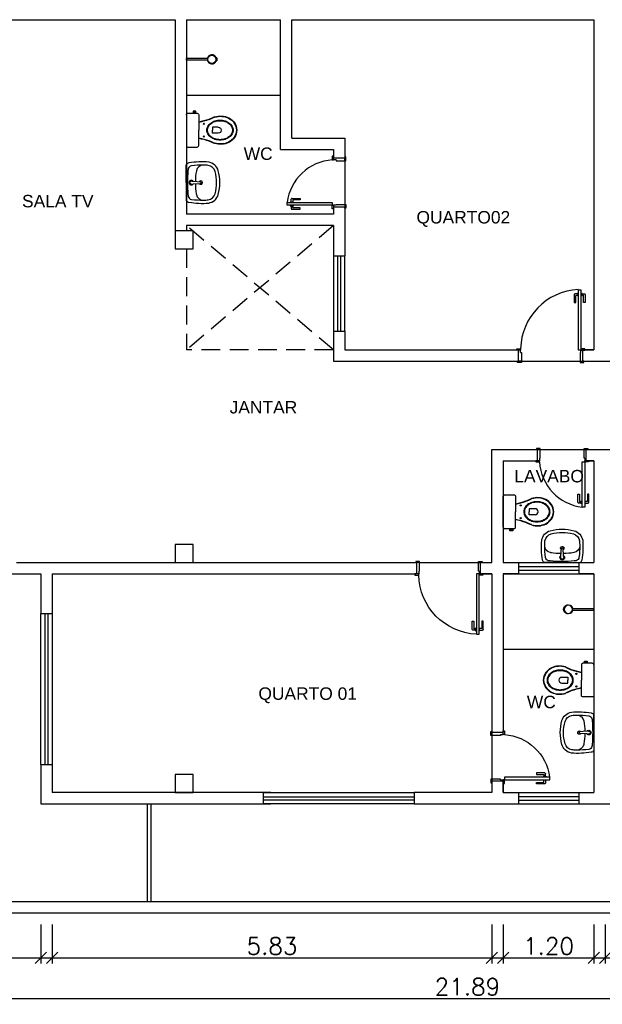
# Model space of a CAD drawing. Header units: millimetres. Extents: x 26 to 1362, y 24 to 358.
# Tile 10 of 256: x 113.74 to 121.46, y 294.96 to 308.02. Entities that reach past the tile are written whole.
import ezdxf

# ---------------------------------------------------------------- set-up
doc = ezdxf.new("R2010")
doc.units = ezdxf.units.MM
for name, pattern in [('CONTINU', [0]), ('HIDDEN2', [4.7625, 3.175, -1.5875]), ('TRACEJADO_G', [0.375, 0.25, -0.125])]:
    doc.linetypes.add(name, pattern=pattern)
for name, color, linetype in [('01', 1, 'Continuous'), ('1', 1, 'Continuous'), ('A102', 2, 'Continuous'), ('ARQ-ALVENARIA', 4, 'Continuous'), ('ARQ-COTAS', 30, 'Continuous'), ('ARQ-ESQ-01', 1, 'Continuous'), ('ARQ-PEÇAS SANITARIAS', 7, 'Continuous'), ('ARQ-PISO', 8, 'Continuous'), ('ARQ-TEXTO3', 3, 'Continuous'), ('L_DECA', 7, 'Continuous'), ('LOUÇAS', 7, 'Continuous'), ('M102', 1, 'Continuous')]:
    doc.layers.add(name, color=color, linetype=linetype)
doc.styles.add('arial', font='arial.ttf')
doc.styles.add('ROMANS', font='romans.shx')
doc.dimstyles.new('1-150', dxfattribs={"dimscale": 1.5, "dimtxt": 0.15, "dimasz": 0.1, "dimexe": 0.05, "dimexo": 0.1, "dimgap": 0.03, "dimtad": 1, "dimzin": 5, "dimdsep": 46, "dimtxsty": 'ROMANS', "dimblk": 'OBLIQUE', "dimcen": 0, "dimdle": 0.05, "dimclrd": 256, "dimclre": 256, "dimclrt": 2, "dimadec": 0, "dimazin": 0, "dimtfac": 1, "dimtofl": 0, "dimtmove": 2, "dimatfit": 3, "dimfxl": 0.04, "dimtolj": 1, "dimtzin": 1, "dimarcsym": 0})

# ---------------------------------------------------------------- blocks, each defined once
blk = doc.blocks.new('Chuveiro10_pb')
at = {"layer": 'LOUÇAS'}
for p, q in [((-0.01, -0.278), (-0.01, 0)), ((-0.01, 0), (0.01, 0)), ((0.01, -0.278), (0.01, 0)), ((-0.018, -0.396), (-0.019, -0.402)), ((0, -0.405), (0, -0.399)), ((0, -0.405), (0, -0.399)), ((0.02, -0.402), (0.018, -0.396))]:
    blk.add_line(p, q, dxfattribs=at)
blk.add_circle((0, -0.338), 0.0541, dxfattribs=at)
for centre, radius, start, end in [((0, -0.338), 0.0608, 99.4687, 253.0092), ((0, -0.338), 0.0608, 287.388, 80.5313), ((-0.015, -0.441), 0.0388, 66.6467, 95.2895), ((-0.019, -0.402), 0.000485, 163.0092, 275.2895), ((0, -0.338), 0.0608, 253.0092, 287.388), ((0.015, -0.441), 0.0388, 83.9787, 113.3533), ((0.019, -0.402), 0.000485, 263.9787, 17.388)]:
    blk.add_arc(centre, radius, start, end, dxfattribs=at)
blk = doc.blocks.new('RAV13')
at = {"layer": 'L_DECA'}
blk.add_line((-20.4, -1.5), (20.4, -1.5), dxfattribs=at)
at = {"layer": 'L_DECA', "color": 7}
for points in [[(-23.7, -14), (-25.2, -14), (-25.2, -12.2), (-25.2, -10.4), (-23.7, -10.4), (-23.7, -10.7), (-22.4, -10.7)], [(-23.7, -10.7), (-23.7, -13.7)], [(-20.4, -1.5), (-20.4, -1.5), (-21.2, -1.6), (-21.8, -2.1), (-22.2, -2.7), (-22.4, -3.5), (-22.4, -15.9), (-22.4, -15.9), (-22.2, -16.7), (-21.8, -17.3), (-21.2, -17.7), (-20.4, -17.9), (0, -17.9)], [(20.4, -1.5), (20.4, -1.5), (21.2, -1.6), (21.7, -2.1), (22.2, -2.7), (22.3, -3.5), (22.3, -15.9), (22.3, -15.9), (22.2, -16.7), (21.7, -17.3), (21.2, -17.7), (20.4, -17.9), (0, -17.9)], [(-23.7, -13.7), (-22.4, -13.7)], [(-23.7, -14), (-23.7, -13.7)], [(-10.3, -18), (-10.3, -18), (-10.3, -17.9)], [(10.2, -18), (10.2, -18), (10.2, -17.9)]]:
    blk.add_lwpolyline(points, dxfattribs=at)
at = {"layer": 'L_DECA', "color": 1}
for points in [[(0, -28.7, 0.124451), (-4.9, -29.9, 0.105729), (-9.5, -33.8, 0.086876), (-12.3, -39.3, 0.077041), (-13.4, -46.1, 0.077041), (-12.3, -52.9, 0.086876), (-9.5, -58.4, 0.105729), (-4.9, -62.2, 0.124451), (0, -63.5, 0.124451), (4.9, -62.2, 0.105729), (9.4, -58.4, 0.086876), (12.2, -52.9, 0.077041), (13.3, -46.1, 0.077041), (12.2, -39.3, 0.086876), (9.4, -33.8, 0.105729), (4.9, -29.9, 0.124451)], [(0, -29.5, 0.124451), (-4.6, -30.7, 0.105729), (-8.9, -34.3, 0.086876), (-11.6, -39.5, 0.077041), (-12.6, -46.1, 0.077041), (-11.6, -52.7, 0.086876), (-8.9, -57.9, 0.105729), (-4.6, -61.5, 0.124451), (0, -62.7, 0.124451), (4.6, -61.5, 0.105729), (8.8, -57.9, 0.086876), (11.6, -52.7, 0.077041), (12.6, -46.1, 0.077041), (11.6, -39.5, 0.086876), (8.8, -34.3, 0.105729), (4.6, -30.7, 0.124451)]]:
    blk.add_lwpolyline(points, format="xyb", close=True, dxfattribs=at)
for points in [[(-4, -43.7), (-4, -36), (0, -36)], [(4, -43.7), (4, -36), (0, -36)]]:
    blk.add_lwpolyline(points, dxfattribs=at)
for centre in [(-8.4, -24.6), (8.4, -24.6)]:
    blk.add_circle(centre, 0.752, dxfattribs=at)
at = {"layer": 'L_DECA'}
for centre, radius, start, end in [((-85.9, -4.9), 76.3, 339.6909, 350.163), ((85.8, -4.9), 76.3, 189.837, 200.3091), ((6.7, -46.8), 25.5, 162.0904, 205.4458), ((-2681.3, 1072.4), 2886.3, 337.3538, 337.5183), ((2681.2, 1072.4), 2886.3, 202.4817, 202.6462), ((-6.8, -46.8), 25.5, 334.5542, 17.9096), ((0.8, -49.5), 19, 205.7625, 267.2081), ((-0.9, -49.5), 19, 272.7919, 334.2375)]:
    blk.add_arc(centre, radius, start, end, dxfattribs=at)
at = {"layer": 'L_DECA', "color": 1}
for centre, radius, start, end in [((-85.9, -4.9), 76.7, 339.6909, 350.163), ((85.8, -4.9), 76.7, 189.837, 200.3091), ((6.3, -46.8), 24.7, 161.867, 205.7625), ((-2537.5, 1012.5), 2731, 337.3514, 337.5257), ((2537.4, 1012.5), 2731, 202.4743, 202.6486), ((-6.4, -46.8), 24.7, 334.2375, 18.133), ((0, -43.7), 4.04, 180, 0), ((0.8, -49.5), 18.5, 205.7625, 267.2081), ((-0.9, -49.5), 18.5, 272.7919, 334.2375)]:
    blk.add_arc(centre, radius, start, end, dxfattribs=at)
blk = doc.blocks.new('LAV')
at = {"layer": 'M102'}
for p, q in [((98.078, -19.719), (98.099, -19.721)), ((98.078, -19.758), (98.099, -19.756)), ((98.099, -19.72), (98.197, -19.728)), ((98.099, -19.756), (98.197, -19.749)), ((98.201, -19.733), (98.201, -19.744))]:
    blk.add_line(p, q, dxfattribs=at)
for centre, radius, start, end in [((98.074, -19.738), 0.0309, 37.1379, 322.8621), ((98.074, -19.738), 0.0197, 81.1075, 278.8925), ((98.196, -19.733), 0.005, 360, 85.5537), ((98.196, -19.744), 0.005, 274.4463, 0)]:
    blk.add_arc(centre, radius, start, end, dxfattribs=at)
for points in [[(98.042, -19.478), (98.027, -19.48), (98.015, -19.489), (98.007, -19.501)], [(98.007, -19.738), (98.007, -19.738), (98.007, -19.501), (98.007, -19.501)], [(98.029, -19.579), (98.024, -19.632), (98.022, -19.685), (98.022, -19.738)], [(98.033, -19.553), (98.031, -19.562), (98.029, -19.57), (98.029, -19.579)], [(98.074, -19.516), (98.054, -19.519), (98.038, -19.534), (98.033, -19.553)], [(98.303, -19.467), (98.216, -19.459), (98.128, -19.463), (98.042, -19.478)], [(98.233, -19.506), (98.18, -19.505), (98.127, -19.508), (98.074, -19.516)], [(98.14, -19.583), (98.132, -19.629), (98.127, -19.676), (98.127, -19.723)], [(98.233, -19.506), (98.187, -19.505), (98.147, -19.539), (98.14, -19.584)], [(98.298, -19.51), (98.277, -19.508), (98.255, -19.507), (98.233, -19.506)], [(98.388, -19.591), (98.377, -19.549), (98.341, -19.518), (98.298, -19.51)], [(98.43, -19.58), (98.414, -19.521), (98.363, -19.478), (98.303, -19.467)], [(98.451, -19.738), (98.451, -19.685), (98.444, -19.631), (98.43, -19.58)], [(98.408, -19.738), (98.408, -19.689), (98.402, -19.639), (98.388, -19.591)], [(98.007, -19.738), (98.007, -19.738), (98.007, -19.976), (98.007, -19.976)], [(98.022, -19.738), (98.022, -19.792), (98.024, -19.845), (98.029, -19.898)], [(98.127, -19.754), (98.127, -19.798), (98.131, -19.842), (98.139, -19.886)], [(98.388, -19.886), (98.402, -19.838), (98.408, -19.788), (98.408, -19.738)], [(98.43, -19.897), (98.444, -19.845), (98.451, -19.792), (98.451, -19.738)], [(98.007, -19.976), (98.015, -19.988), (98.027, -19.997), (98.042, -19.999)], [(98.029, -19.898), (98.029, -19.907), (98.031, -19.915), (98.033, -19.924)], [(98.033, -19.924), (98.038, -19.943), (98.054, -19.958), (98.074, -19.961)], [(98.074, -19.961), (98.127, -19.968), (98.18, -19.972), (98.233, -19.97)], [(98.138, -19.881), (98.139, -19.886), (98.139, -19.89), (98.14, -19.895)], [(98.14, -19.895), (98.148, -19.939), (98.188, -19.971), (98.233, -19.97)], [(98.233, -19.97), (98.255, -19.97), (98.277, -19.969), (98.298, -19.967)], [(98.298, -19.967), (98.341, -19.958), (98.377, -19.928), (98.388, -19.886)], [(98.303, -20.009), (98.363, -19.999), (98.414, -19.956), (98.43, -19.897)], [(98.042, -19.999), (98.128, -20.014), (98.216, -20.018), (98.303, -20.009)]]:
    blk.add_open_spline(points, degree=3, dxfattribs=at)
blk.add_open_spline([(98.179, -19.75), (98.183, -19.757), (98.19, -19.761), (98.198, -19.761), (98.198, -19.761), (98.211, -19.761), (98.221, -19.751), (98.221, -19.738), (98.221, -19.738), (98.221, -19.726), (98.211, -19.716), (98.198, -19.716), (98.19, -19.716), (98.183, -19.72), (98.179, -19.727)], degree=3, knots=[0.3352857, 0.3352857, 0.3352857, 0.3352857, 0.5, 0.5, 0.5, 0.625, 0.75, 0.75, 0.75, 0.875, 1, 1, 1, 1.164877, 1.164877, 1.164877, 1.164877], dxfattribs=at)
blk = doc.blocks.new('porta 60')
at = {"layer": '01'}
blk.add_lwpolyline([(217.716, 7.898), (217.716, 7.298), (217.681, 7.298), (217.681, 7.898), (217.716, 7.898)], dxfattribs=at)
at = {"layer": 'ARQ-ALVENARIA'}
for p, q in [((217.661, 7.283), (217.661, 7.283)), ((217.661, 7.133), (217.661, 7.133))]:
    blk.add_line(p, q, dxfattribs=at)
at = {"layer": 'ARQ-ESQ-01'}
for p, q in [((217.675, 7.842), (217.637, 7.842)), ((217.675, 7.842), (217.637, 7.842)), ((217.682, 7.855), (217.675, 7.855)), ((217.675, 7.855), (217.675, 7.812)), ((217.682, 7.855), (217.675, 7.855)), ((217.675, 7.855), (217.675, 7.812)), ((217.717, 7.855), (217.723, 7.855)), ((217.717, 7.855), (217.723, 7.855)), ((217.723, 7.855), (217.723, 7.812)), ((217.723, 7.855), (217.723, 7.812)), ((217.723, 7.842), (217.762, 7.842)), ((217.723, 7.842), (217.762, 7.842)), ((217.627, 7.832), (217.627, 7.725)), ((217.627, 7.832), (217.627, 7.725)), ((217.627, 7.725), (217.647, 7.725)), ((217.627, 7.725), (217.647, 7.725)), ((217.647, 7.725), (217.647, 7.817)), ((217.647, 7.725), (217.647, 7.817)), ((217.652, 7.822), (217.675, 7.822)), ((217.652, 7.822), (217.675, 7.822)), ((217.675, 7.812), (217.682, 7.812)), ((217.675, 7.812), (217.682, 7.812)), ((217.723, 7.812), (217.717, 7.812)), ((217.723, 7.812), (217.717, 7.812)), ((217.747, 7.822), (217.723, 7.822)), ((217.747, 7.822), (217.723, 7.822)), ((217.752, 7.725), (217.752, 7.817)), ((217.752, 7.725), (217.752, 7.817)), ((217.772, 7.725), (217.752, 7.725)), ((217.772, 7.725), (217.752, 7.725)), ((217.772, 7.832), (217.772, 7.725)), ((217.772, 7.832), (217.772, 7.725)), ((217.681, 7.283), (217.656, 7.283)), ((217.681, 7.283), (217.656, 7.283)), ((217.681, 7.283), (217.656, 7.283)), ((217.681, 7.283), (217.656, 7.283)), ((217.681, 7.248), (217.681, 7.283)), ((217.681, 7.248), (217.681, 7.283)), ((217.681, 7.248), (217.681, 7.283)), ((217.681, 7.248), (217.681, 7.283)), ((217.681, 7.248), (217.691, 7.248)), ((217.681, 7.248), (217.691, 7.248)), ((217.681, 7.248), (217.691, 7.248)), ((217.681, 7.248), (217.691, 7.248)), ((217.691, 7.248), (217.691, 7.133)), ((217.691, 7.248), (217.691, 7.133)), ((217.691, 7.248), (217.691, 7.133)), ((217.691, 7.248), (217.691, 7.133)), ((218.271, 7.248), (218.271, 7.133)), ((218.281, 7.248), (218.271, 7.248)), ((218.271, 7.248), (218.271, 7.133)), ((218.281, 7.248), (218.271, 7.248)), ((218.281, 7.248), (218.281, 7.283)), ((218.281, 7.283), (218.306, 7.283)), ((218.281, 7.248), (218.281, 7.283)), ((218.281, 7.283), (218.306, 7.283)), ((217.691, 7.133), (217.656, 7.133)), ((217.691, 7.133), (217.656, 7.133)), ((217.691, 7.133), (217.656, 7.133)), ((217.691, 7.133), (217.656, 7.133)), ((218.271, 7.133), (218.306, 7.133)), ((218.271, 7.133), (218.306, 7.133))]:
    blk.add_line(p, q, dxfattribs=at)
for points in [[(217.656, 7.283), (217.631, 7.283), (217.631, 7.298), (217.681, 7.298), (217.681, 7.283), (217.681, 7.283)], [(217.656, 7.283), (217.631, 7.283), (217.631, 7.298), (217.681, 7.298), (217.681, 7.283), (217.681, 7.283)], [(217.656, 7.283), (217.631, 7.283), (217.631, 7.298), (217.681, 7.298), (217.681, 7.283), (217.681, 7.283)], [(217.656, 7.283), (217.631, 7.283), (217.631, 7.298), (217.681, 7.298), (217.681, 7.283), (217.681, 7.283)], [(218.306, 7.283), (218.331, 7.283), (218.331, 7.298), (218.281, 7.298), (218.281, 7.283), (218.281, 7.283)], [(218.306, 7.283), (218.331, 7.283), (218.331, 7.298), (218.281, 7.298), (218.281, 7.283), (218.281, 7.283)], [(217.691, 7.133), (217.691, 7.118), (217.641, 7.118), (217.641, 7.133), (217.656, 7.133)], [(217.691, 7.133), (217.691, 7.118), (217.641, 7.118), (217.641, 7.133), (217.656, 7.133)], [(217.691, 7.133), (217.691, 7.118), (217.641, 7.118), (217.641, 7.133), (217.656, 7.133)], [(217.691, 7.133), (217.691, 7.118), (217.641, 7.118), (217.641, 7.133), (217.656, 7.133)], [(218.271, 7.133), (218.271, 7.118), (218.321, 7.118), (218.321, 7.133), (218.306, 7.133)], [(218.271, 7.133), (218.271, 7.118), (218.321, 7.118), (218.321, 7.133), (218.306, 7.133)]]:
    blk.add_lwpolyline(points, dxfattribs=at)
for centre, radius, start, end in [((217.637, 7.832), 0.01, 89.9711, 179.9711), ((217.637, 7.832), 0.01, 89.9711, 179.9711), ((217.762, 7.832), 0.01, 359.9711, 89.9711), ((217.762, 7.832), 0.01, 359.9711, 89.9711), ((217.652, 7.817), 0.005, 89.9711, 179.9711), ((217.652, 7.817), 0.005, 89.9711, 179.9711), ((217.747, 7.817), 0.005, 359.9711, 89.9711), ((217.747, 7.817), 0.005, 359.9711, 89.9711)]:
    blk.add_arc(centre, radius, start, end, dxfattribs=at)
at = {"layer": 'ARQ-ESQ-01', "linetype": 'HIDDEN2'}
blk.add_arc((217.634, 7.254), 0.649, 3.8402, 82.7146, dxfattribs=at)
blk.add_arc((217.634, 7.254), 0.649, 3.8402, 82.7146, dxfattribs=at)
blk = doc.blocks.new('PORTA 80')
at = {"layer": 'ARQ-ESQ-01'}
for p, q in [((93.408, -17.474), (93.373, -17.474)), ((93.408, -17.474), (93.373, -17.474)), ((93.408, -17.589), (93.408, -17.474)), ((93.408, -17.589), (93.408, -17.474)), ((94.188, -17.589), (94.188, -17.474)), ((94.188, -17.474), (94.223, -17.474)), ((93.398, -17.624), (93.373, -17.624)), ((93.398, -17.624), (93.373, -17.624)), ((93.398, -17.589), (93.398, -17.624)), ((93.398, -17.589), (93.408, -17.589)), ((93.398, -17.589), (93.398, -17.624)), ((93.398, -17.589), (93.408, -17.589)), ((94.198, -17.589), (94.188, -17.589)), ((94.198, -17.589), (94.198, -17.624)), ((94.198, -17.624), (94.223, -17.624)), ((93.343, -18.252), (93.363, -18.252)), ((93.343, -18.359), (93.343, -18.252)), ((93.363, -18.252), (93.363, -18.344)), ((93.488, -18.252), (93.468, -18.252)), ((93.468, -18.252), (93.468, -18.344)), ((93.488, -18.359), (93.488, -18.252)), ((93.392, -18.369), (93.353, -18.369)), ((93.368, -18.349), (93.392, -18.349)), ((93.392, -18.339), (93.398, -18.339)), ((93.392, -18.381), (93.392, -18.339)), ((93.398, -18.381), (93.392, -18.381)), ((93.44, -18.339), (93.433, -18.339)), ((93.433, -18.381), (93.44, -18.381)), ((93.44, -18.381), (93.44, -18.339)), ((93.463, -18.349), (93.44, -18.349)), ((93.44, -18.369), (93.478, -18.369))]:
    blk.add_line(p, q, dxfattribs=at)
for points in [[(93.408, -17.474), (93.408, -17.459), (93.358, -17.459), (93.358, -17.474), (93.373, -17.474)], [(93.408, -17.474), (93.408, -17.459), (93.358, -17.459), (93.358, -17.474), (93.373, -17.474)], [(94.188, -17.474), (94.188, -17.459), (94.238, -17.459), (94.238, -17.474), (94.223, -17.474)], [(93.373, -17.624), (93.348, -17.624), (93.348, -17.639), (93.398, -17.639), (93.398, -17.624), (93.398, -17.624)], [(93.373, -17.624), (93.348, -17.624), (93.348, -17.639), (93.398, -17.639), (93.398, -17.624), (93.398, -17.624)], [(94.223, -17.624), (94.248, -17.624), (94.248, -17.639), (94.198, -17.639), (94.198, -17.624), (94.198, -17.624)]]:
    blk.add_lwpolyline(points, dxfattribs=at)
blk.add_lwpolyline([(93.433, -17.624), (93.433, -18.424), (93.398, -18.424), (93.398, -17.624)], close=True, dxfattribs=at)
at = {"layer": 'ARQ-ESQ-01', "linetype": 'HIDDEN2'}
blk.add_arc((93.396, -17.623), 0.802, 272.6507, 358.8594, dxfattribs=at)
at = {"layer": 'ARQ-ESQ-01'}
for centre, radius, start, end in [((93.353, -18.359), 0.01, 180.0289, 270.0289), ((93.368, -18.344), 0.005, 180.0289, 270.0289), ((93.463, -18.344), 0.005, 270.0289, 0.0289), ((93.478, -18.359), 0.01, 270.0289, 0.0289)]:
    blk.add_arc(centre, radius, start, end, dxfattribs=at)
blk = doc.blocks.new('_Oblique')
at = {"color": 0, "linetype": 'ByBlock', "lineweight": -2}
blk.add_line((-0.5, -0.5), (0.5, 0.5), dxfattribs=at)
blk = doc.blocks.new('*D70')
at = {"layer": 'ARQ-COTAS', "lineweight": -2, "transparency": 16777216}
for p, q in [((108.731, 296.015), (108.731, 294.958)), ((130.621, 296.015), (130.621, 294.958)), ((108.656, 295.033), (130.696, 295.033))]:
    blk.add_line(p, q, dxfattribs=at)
at = {"layer": 'DEFPOINTS', "color": 0, "transparency": 16777216}
for p in [(108.731, 296.165), (130.621, 296.165), (130.621, 295.033)]:
    blk.add_point(p, dxfattribs=at)
at = {"layer": 'ARQ-COTAS', "lineweight": -2, "transparency": 16777216, "xscale": 0.15, "yscale": 0.15, "zscale": 0.15, "rotation": 180}
blk.add_blockref('_Oblique', (108.731, 295.033), dxfattribs=at)
at = {"layer": 'ARQ-COTAS', "lineweight": -2, "transparency": 16777216, "xscale": 0.15, "yscale": 0.15, "zscale": 0.15}
blk.add_blockref('_Oblique', (130.621, 295.033), dxfattribs=at)
at = {"layer": 'ARQ-COTAS', "color": 2, "transparency": 16777216, "insert": (119.676, 295.191), "char_height": 0.225, "attachment_point": 5, "style": 'ROMANS'}
blk.add_mtext('\\A1;21.89', dxfattribs=at)
blk = doc.blocks.new('*D71')
at = {"layer": 'ARQ-COTAS', "lineweight": -2, "transparency": 16777216}
for p, q in [((120.151, 296.015), (120.151, 295.498)), ((121.351, 296.015), (121.351, 295.498)), ((120.076, 295.573), (121.426, 295.573))]:
    blk.add_line(p, q, dxfattribs=at)
at = {"layer": 'DEFPOINTS', "color": 0, "transparency": 16777216}
for p in [(120.151, 296.165), (121.351, 296.165), (121.351, 295.573)]:
    blk.add_point(p, dxfattribs=at)
at = {"layer": 'ARQ-COTAS', "lineweight": -2, "transparency": 16777216, "xscale": 0.15, "yscale": 0.15, "zscale": 0.15, "rotation": 180}
blk.add_blockref('_Oblique', (120.151, 295.573), dxfattribs=at)
at = {"layer": 'ARQ-COTAS', "lineweight": -2, "transparency": 16777216, "xscale": 0.15, "yscale": 0.15, "zscale": 0.15}
blk.add_blockref('_Oblique', (121.351, 295.573), dxfattribs=at)
at = {"layer": 'ARQ-COTAS', "color": 2, "transparency": 16777216, "insert": (120.751, 295.73), "char_height": 0.225, "attachment_point": 5, "style": 'ROMANS'}
blk.add_mtext('\\A1;1.20', dxfattribs=at)
blk = doc.blocks.new('*D72')
at = {"layer": 'ARQ-COTAS', "lineweight": -2, "transparency": 16777216}
for p, q in [((121.501, 296.015), (121.501, 295.498)), ((124.851, 296.015), (124.851, 295.498)), ((121.426, 295.573), (124.926, 295.573))]:
    blk.add_line(p, q, dxfattribs=at)
at = {"layer": 'DEFPOINTS', "color": 0, "transparency": 16777216}
for p in [(121.501, 296.165), (124.851, 296.165), (124.851, 295.573)]:
    blk.add_point(p, dxfattribs=at)
at = {"layer": 'ARQ-COTAS', "lineweight": -2, "transparency": 16777216, "xscale": 0.15, "yscale": 0.15, "zscale": 0.15, "rotation": 180}
blk.add_blockref('_Oblique', (121.501, 295.573), dxfattribs=at)
at = {"layer": 'ARQ-COTAS', "lineweight": -2, "transparency": 16777216, "xscale": 0.15, "yscale": 0.15, "zscale": 0.15}
blk.add_blockref('_Oblique', (124.851, 295.573), dxfattribs=at)
at = {"layer": 'ARQ-COTAS', "color": 2, "transparency": 16777216, "insert": (123.176, 295.73), "char_height": 0.225, "attachment_point": 5, "style": 'ROMANS'}
blk.add_mtext('\\A1;3.35', dxfattribs=at)
blk = doc.blocks.new('*D74')
at = {"layer": 'ARQ-COTAS', "lineweight": -2, "transparency": 16777216}
for p, q in [((114.171, 296.015), (114.171, 295.498)), ((120.001, 296.015), (120.001, 295.498)), ((114.096, 295.573), (120.076, 295.573))]:
    blk.add_line(p, q, dxfattribs=at)
at = {"layer": 'DEFPOINTS', "color": 0, "transparency": 16777216}
for p in [(114.171, 296.165), (120.001, 296.165), (120.001, 295.573)]:
    blk.add_point(p, dxfattribs=at)
at = {"layer": 'ARQ-COTAS', "lineweight": -2, "transparency": 16777216, "xscale": 0.15, "yscale": 0.15, "zscale": 0.15, "rotation": 180}
blk.add_blockref('_Oblique', (114.171, 295.573), dxfattribs=at)
at = {"layer": 'ARQ-COTAS', "lineweight": -2, "transparency": 16777216, "xscale": 0.15, "yscale": 0.15, "zscale": 0.15}
blk.add_blockref('_Oblique', (120.001, 295.573), dxfattribs=at)
at = {"layer": 'ARQ-COTAS', "color": 2, "transparency": 16777216, "insert": (117.086, 295.73), "char_height": 0.225, "attachment_point": 5, "style": 'ROMANS'}
blk.add_mtext('\\A1;5.83', dxfattribs=at)
blk = doc.blocks.new('*D81')
at = {"layer": 'ARQ-COTAS', "lineweight": -2, "transparency": 16777216}
for p, q in [((111.851, 296.015), (111.851, 295.498)), ((114.021, 296.015), (114.021, 295.498)), ((111.776, 295.573), (114.096, 295.573))]:
    blk.add_line(p, q, dxfattribs=at)
at = {"layer": 'DEFPOINTS', "color": 0, "transparency": 16777216}
for p in [(111.851, 296.165), (114.021, 296.165), (114.021, 295.573)]:
    blk.add_point(p, dxfattribs=at)
at = {"layer": 'ARQ-COTAS', "lineweight": -2, "transparency": 16777216, "xscale": 0.15, "yscale": 0.15, "zscale": 0.15, "rotation": 180}
blk.add_blockref('_Oblique', (111.851, 295.573), dxfattribs=at)
at = {"layer": 'ARQ-COTAS', "lineweight": -2, "transparency": 16777216, "xscale": 0.15, "yscale": 0.15, "zscale": 0.15}
blk.add_blockref('_Oblique', (114.021, 295.573), dxfattribs=at)
at = {"layer": 'ARQ-COTAS', "color": 2, "transparency": 16777216, "insert": (112.936, 295.73), "char_height": 0.225, "attachment_point": 5, "style": 'ROMANS'}
blk.add_mtext('\\A1;2.17', dxfattribs=at)

msp = doc.modelspace()

# ---------------------------------------------------------------- linework, layer by layer
at = {"layer": '01'}
for points in [[(117.901, 304.8852), (117.901, 303.8852)], [(118.051, 303.8852), (118.051, 304.8852)], [(120.351, 303.4852), (121.201, 303.4852)], [(120.601, 302.3152), (121.251, 302.3152)], [(119.0409, 300.8156), (119.821, 300.8152)], [(120.351, 300.8152), (121.151, 300.8152)], [(120.351, 300.6652), (121.151, 300.6652)], [(120.351, 297.7652), (121.151, 297.7652)], [(120.351, 297.6152), (121.151, 297.6152)]]:
    msp.add_lwpolyline(points, dxfattribs=at)
at = {"layer": '1'}
for p, q in [((115.431, 297.6152), (115.431, 296.3152)), ((115.481, 297.6152), (115.481, 296.3152))]:
    msp.add_line(p, q, dxfattribs=at)
for points in [[(118.051, 306.1852), (118.051, 305.5352)], [(114.021, 298.1402), (114.021, 300.1402)], [(114.171, 300.1402), (114.171, 298.1402)], [(120.001, 298.5652), (120.001, 297.9152)], [(116.971, 297.7652), (118.971, 297.7652)], [(118.971, 297.6152), (116.971, 297.6152)]]:
    msp.add_lwpolyline(points, dxfattribs=at)
at = {"layer": '1', "linetype": 'TRACEJADO_G'}
for points in [[(117.901, 305.2852), (115.951, 303.6352)], [(117.901, 303.6352), (115.951, 305.2852)], [(115.951, 304.9752), (115.951, 303.6352)], [(117.901, 303.6352), (115.951, 303.6352)]]:
    msp.add_lwpolyline(points, dxfattribs=at)
at = {"layer": 'A102'}
for points in [[(117.956, 304.8852), (117.956, 303.8852)], [(117.996, 304.8852), (117.996, 303.8852)], [(120.351, 300.7652), (121.151, 300.7652)], [(120.351, 300.7152), (121.151, 300.7152)], [(114.076, 300.1402), (114.076, 298.1402)], [(114.116, 300.1402), (114.116, 298.1402)], [(116.971, 297.7102), (118.971, 297.7102)], [(120.351, 297.7152), (121.151, 297.7152)], [(116.971, 297.6702), (118.971, 297.6702)], [(120.351, 297.6652), (121.151, 297.6652)]]:
    msp.add_lwpolyline(points, dxfattribs=at)
at = {"layer": 'ARQ-ALVENARIA'}
for p, q in [((108.881, 308.0152), (115.801, 308.0152)), ((115.951, 308.0152), (117.201, 308.0152)), ((117.351, 308.0152), (121.351, 308.0152)), ((118.051, 305.5352), (118.051, 305.2852)), ((117.901, 305.2852), (115.951, 305.2852)), ((121.251, 302.1652), (121.251, 302.3152)), ((121.351, 302.1652), (121.2511, 302.1652)), ((119.851, 300.6652), (119.851, 300.8152)), ((113.201, 300.6653), (114.021, 300.6652)), ((114.021, 300.6652), (114.021, 300.1402)), ((114.171, 300.6652), (114.171, 300.1402)), ((120.001, 300.6652), (119.851, 300.6652)), ((114.021, 298.1402), (114.021, 297.6152)), ((114.171, 298.1402), (114.171, 297.7652)), ((120.151, 297.7652), (120.351, 297.7652)), ((121.151, 297.7652), (121.351, 297.7652)), ((114.021, 297.6152), (117.071, 297.6152)), ((118.971, 297.6152), (120.351, 297.6152)), ((121.151, 297.6152), (122.176, 297.6152)), ((130.621, 296.3152), (106.411, 296.3152)), ((130.621, 296.1652), (106.261, 296.1652))]:
    msp.add_line(p, q, dxfattribs=at)
for points in [[(115.801, 308.0152), (115.801, 305.2152)], [(115.951, 308.0152), (115.951, 305.4352)], [(115.951, 308.0152), (115.951, 305.4352), (115.951, 305.4352)], [(117.201, 306.2952), (117.201, 308.0152)], [(117.351, 306.4452), (117.351, 308.0152)], [(121.351, 308.0152), (121.351, 308.0152), (121.351, 303.6352)], [(117.351, 306.4452), (118.051, 306.4452), (118.051, 306.1852)], [(117.201, 306.2952), (117.901, 306.2952), (117.901, 306.1852)], [(117.901, 306.1852), (118.051, 306.1852)], [(117.901, 305.5352), (117.901, 305.4352), (115.951, 305.4352)], [(117.901, 305.5352), (118.051, 305.5352)], [(115.951, 305.2852), (115.951, 305.2152)], [(117.901, 305.2852), (117.901, 304.8852)], [(118.051, 305.2852), (118.051, 304.8852)], [(115.801, 305.2152), (115.801, 304.9752), (116.041, 304.9752), (116.041, 305.2152), (115.801, 305.2152)], [(117.901, 304.8852), (118.051, 304.8852)], [(117.901, 303.8852), (117.901, 303.4852), (120.351, 303.4852)], [(117.901, 303.8852), (118.051, 303.8852)], [(118.051, 303.8852), (118.051, 303.6352), (120.351, 303.6352)], [(120.351, 303.4852), (120.351, 303.6352)], [(121.201, 303.6352), (121.351, 303.6352)], [(121.351, 303.6352), (121.201, 303.6352), (121.201, 303.4852)], [(121.201, 303.4852), (121.651, 303.4852)], [(120.001, 300.8152), (120.001, 302.3152)], [(120.001, 302.3152), (120.001, 302.3152), (120.601, 302.3152)], [(120.601, 302.3152), (120.601, 302.1652)], [(121.251, 302.3152), (121.651, 302.3152)], [(120.151, 302.1652), (120.601, 302.1653)], [(120.151, 302.1652), (120.151, 300.8152)], [(121.2511, 302.1652), (121.351, 302.1652)], [(121.351, 302.1652), (121.351, 300.8152)], [(115.801, 301.0552), (115.801, 300.8152), (116.041, 300.8152), (116.041, 301.0552), (115.801, 301.0552)], [(113.701, 300.8152), (119.001, 300.8152)], [(119.001, 300.8152), (119.001, 300.6652)], [(119.851, 300.8152), (120.001, 300.8152)], [(120.151, 300.8152), (120.351, 300.8152)], [(120.351, 300.8152), (120.351, 300.6652)], [(121.151, 300.8152), (121.351, 300.8152), (121.351, 300.8152)], [(121.151, 300.8152), (121.151, 300.6652)], [(114.171, 300.6652), (118.9935, 300.6653)], [(119.851, 300.6652), (120.001, 300.6652)], [(120.001, 300.6652), (120.001, 298.5652)], [(120.151, 300.6652), (120.351, 300.6652)], [(120.151, 300.6652), (120.151, 298.5652)], [(120.351, 300.6652), (120.151, 300.6652)], [(121.151, 300.6652), (121.351, 300.6652)], [(121.351, 300.6652), (121.151, 300.6652)], [(121.351, 300.6652), (121.351, 297.7652)], [(114.021, 300.1402), (114.171, 300.1402)], [(120.001, 298.5652), (120.151, 298.5652)], [(114.021, 298.1402), (114.171, 298.1402)], [(115.801, 298.0052), (115.801, 297.7652), (116.041, 297.7652), (116.041, 298.0052), (115.801, 298.0052)], [(120.001, 297.9152), (120.001, 297.7652)], [(120.151, 297.7652), (120.151, 297.9152), (120.001, 297.9152)], [(120.151, 297.9152), (120.151, 297.7652)], [(117.071, 297.7652), (114.171, 297.7652)], [(116.971, 297.7652), (116.971, 297.6152)], [(120.001, 297.7652), (118.971, 297.7652)], [(118.971, 297.7652), (118.971, 297.6152)], [(120.351, 297.7652), (120.351, 297.6152)], [(121.151, 297.7652), (121.151, 297.6152)]]:
    msp.add_lwpolyline(points, dxfattribs=at)
at = {"layer": 'ARQ-PISO'}
msp.add_line((115.951, 307.0152), (117.201, 307.0152), dxfattribs=at)
msp.add_lwpolyline([(121.351, 299.6652), (120.151, 299.6652)], dxfattribs=at)

# ---------------------------------------------------------------- block references
at = {"layer": '01'}
msp.add_blockref('LAV', (17.9439, 325.5931), dxfattribs=at)
at = {"layer": '01', "xscale": -1, "rotation": 270}
msp.add_blockref('LAV', (140.6708, 202.8081), dxfattribs=at)
at = {"layer": '01', "xscale": -1}
msp.add_blockref('LAV', (219.3582, 318.2996), dxfattribs=at)
at = {"layer": 'ARQ-ALVENARIA'}
for name, p, rotation in [('porta 60', (125.1838, 87.8739), 89.99999999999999), ('PORTA 80', (214.579, 286.011), 180), ('porta 60', (338.9123, 309.448), 180)]:
    msp.add_blockref(name, p, dxfattribs=dict(at, rotation=rotation))
at = {"layer": 'ARQ-ALVENARIA', "xscale": -1}
msp.add_blockref('PORTA 80', (213.229, 318.2895), dxfattribs=at)
at = {"layer": 'ARQ-ALVENARIA', "xscale": -1, "rotation": 270}
msp.add_blockref('porta 60', (112.8683, 80.2539), dxfattribs=at)
at = {"layer": 'ARQ-PEÇAS SANITARIAS', "rotation": 89.99999999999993}
msp.add_blockref('Chuveiro10_pb', (115.951, 307.4892), dxfattribs=at)
at = {"layer": 'ARQ-PEÇAS SANITARIAS', "yscale": 0.01, "zscale": 0.01}
for p, xscale, rotation in [((115.936, 306.55), -0.01, 90), ((120.136, 301.4902), 0.01, 89.99999999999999), ((121.366, 299.2565), 0.01, 270)]:
    msp.add_blockref('RAV13', p, dxfattribs=dict(at, xscale=xscale, rotation=rotation))
at = {"layer": 'ARQ-PEÇAS SANITARIAS', "xscale": -1, "rotation": 270}
msp.add_blockref('Chuveiro10_pb', (121.351, 300.1957), dxfattribs=at)

# ---------------------------------------------------------------- texts
at = {"layer": 'ARQ-TEXTO3', "linetype": 'CONTINU', "style": 'arial'}
for s, p in [('WC', (116.7113, 306.1556)), ('SALA TV', (113.7734, 305.5267)), ('QUARTO02', (119.0009, 305.3129)), ('JANTAR', (116.5248, 302.7931)), ('LAVABO', (120.2977, 301.8797)), ('QUARTO 01', (116.9061, 298.996)), ('WC', (120.4639, 298.8851))]:
    msp.add_text(s, height=0.165, dxfattribs=at).set_placement(p)

# ---------------------------------------------------------------- dimensions: what is measured, and where the dimension line sits
at = {"layer": 'ARQ-COTAS'}
for base, p1, p2, picture, middle in [((130.621, 295.0332), (108.731, 296.1652), (130.621, 296.1652), '*D70', (119.676, 295.1907)), ((114.021, 295.5729), (111.851, 296.1652), (114.021, 296.1652), '*D81', (112.936, 295.7304)), ((120.001, 295.5729), (114.171, 296.1652), (120.001, 296.1652), '*D74', (117.086, 295.7304)), ((121.351, 295.5729), (120.151, 296.1652), (121.351, 296.1652), '*D71', (120.751, 295.7304)), ((124.851, 295.5729), (121.501, 296.1652), (124.851, 296.1652), '*D72', (123.176, 295.7304))]:
    dim = msp.add_linear_dim(base=base, p1=p1, p2=p2, dimstyle='1-150', dxfattribs=at)
    dim.commit()
    dim.dimension.update_dxf_attribs({"geometry": picture, "text_midpoint": middle})

doc.saveas('drawing.dxf')
